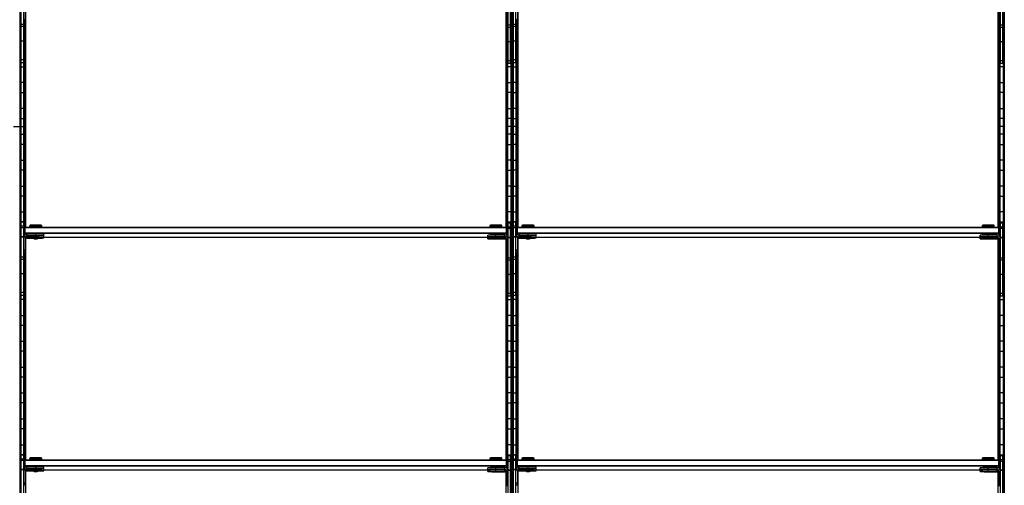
# Model space of a CAD drawing. Header units: millimetres. Extents: x -305 to 1524, y -1202 to 1202.
# Tile 5 of 8: x 305 to 1524, y -444 to 132. Entities that reach past the tile are written whole.
import ezdxf

# ---------------------------------------------------------------- set-up
doc = ezdxf.new("R2010")
doc.units = ezdxf.units.MM

msp = doc.modelspace()

# ---------------------------------------------------------------- linework, layer by layer
at = {"color": 7, "linetype": 'Continuous', "lineweight": 25}
for p, q in [((305.2, 1199.7), (305.2, -1199.7)), ((306, 1198.8), (306, -1198.8)), ((306.4, 1198.5), (306.4, -1198.5)), ((913.1, 1198.5), (913.1, -1198.5)), ((913.5, -1198.8), (913.5, 1198.8)), ((914.3, 1199.7), (914.3, -1199.7)), ((914.6, -1200), (914.6, 1200)), ((915, 1199.7), (915, -1199.7)), ((915.8, 1198.8), (915.8, -1198.8)), ((916.1, 1198.5), (916.1, -1198.5)), ((1522.9, 1198.5), (1522.9, -1198.5)), ((1523.2, -1198.8), (1523.2, 1198.8)), ((1524, 1199.7), (1524, -1199.7)), ((1524.4, -1200), (1524.4, 1200)), ((306.8, 78.8), (306.8, 169.8)), ((309.8, 78.8), (309.8, 169.8)), ((909.8, 77.8), (909.8, 168.8)), ((912.8, 77.8), (912.8, 168.8)), ((916.5, 78.8), (916.5, 169.8)), ((919.5, 78.8), (919.5, 169.8)), ((1519.5, 77.8), (1519.5, 168.8)), ((1522.5, 77.8), (1522.5, 168.8)), ((311.8, 150.8), (311.8, 131.8)), ((312.3, -124.5), (312.3, 149.2)), ((907.2, -124.5), (907.2, 148.2)), ((907.8, 149.8), (907.8, 130.8)), ((921.5, 150.8), (921.5, 131.8)), ((922.1, -124.5), (922.1, 149.2)), ((1516.9, -124.5), (1516.9, 148.2)), ((1517.5, 149.8), (1517.5, 130.8)), ((309.8, 126.1), (306.8, 126.1)), ((309.8, 123.4), (306.8, 123.4)), ((311.8, 131.8), (309.8, 131.8)), ((310.1, -135.5), (310.1, 131.8)), ((310.5, 131.8), (310.5, -134.9)), ((311.3, 131.8), (311.3, -125)), ((311.6, -124.7), (311.6, 131.8)), ((907.8, 131.2), (909.8, 131.2)), ((907.8, 130.8), (909.8, 130.8)), ((907.9, -124.7), (907.9, 130.8)), ((908.2, 130.8), (908.2, -125)), ((909, 130.8), (909, -135.9)), ((909.4, -136.5), (909.4, 130.8)), ((912.8, 125.1), (909.8, 125.1)), ((912.8, 122.4), (909.8, 122.4)), ((919.5, 126.1), (916.5, 126.1)), ((919.5, 123.4), (916.5, 123.4)), ((921.5, 131.8), (919.5, 131.8)), ((919.9, -135.5), (919.9, 131.8)), ((920.2, 131.8), (920.2, -134.9)), ((921, 131.8), (921, -125)), ((921.4, -124.7), (921.4, 131.8)), ((1517.5, 131.2), (1519.5, 131.2)), ((1517.5, 130.8), (1519.5, 130.8)), ((1517.6, -124.7), (1517.6, 130.8)), ((1518, 130.8), (1518, -125)), ((1518.8, 130.8), (1518.8, -135.9)), ((1519.1, -136.5), (1519.1, 130.8)), ((1522.5, 125.1), (1519.5, 125.1)), ((1522.5, 122.4), (1519.5, 122.4)), ((306.8, 118.2), (306.4, 118.2)), ((310.1, 118.2), (309.8, 118.2)), ((909.4, 118.2), (909.8, 118.2)), ((912.8, 118.2), (913.1, 118.2)), ((916.5, 118.2), (916.1, 118.2)), ((919.9, 118.2), (919.5, 118.2)), ((1519.1, 118.2), (1519.5, 118.2)), ((1522.5, 118.2), (1522.9, 118.2)), ((306.4, 105.8), (306.8, 105.8)), ((309.8, 105.6), (306.8, 105.6)), ((309.8, 105.8), (310.1, 105.8)), ((909.8, 105.8), (909.4, 105.8)), ((912.8, 104.6), (909.8, 104.6)), ((913.1, 105.8), (912.8, 105.8)), ((916.1, 105.8), (916.5, 105.8)), ((919.5, 105.6), (916.5, 105.6)), ((919.5, 105.8), (919.9, 105.8)), ((1519.5, 105.8), (1519.1, 105.8)), ((1522.5, 104.6), (1519.5, 104.6)), ((1522.9, 105.8), (1522.5, 105.8)), ((306.8, 86.2), (306.4, 86.2)), ((310.1, 86.2), (309.8, 86.2)), ((909.4, 86.2), (909.8, 86.2)), ((912.8, 86.2), (913.1, 86.2)), ((916.5, 86.2), (916.1, 86.2)), ((919.9, 86.2), (919.5, 86.2)), ((1519.1, 86.2), (1519.5, 86.2)), ((1522.5, 86.2), (1522.9, 86.2)), ((306.4, 73.8), (310.1, 73.8)), ((309.8, 82.3), (306.8, 82.3)), ((309.8, 78.8), (306.8, 78.8)), ((913.1, 73.8), (909.4, 73.8)), ((912.8, 81.3), (909.8, 81.3)), ((912.8, 77.8), (909.8, 77.8)), ((916.1, 73.8), (919.9, 73.8)), ((919.5, 82.3), (916.5, 82.3)), ((919.5, 78.8), (916.5, 78.8)), ((1522.9, 73.8), (1519.1, 73.8)), ((1522.5, 81.3), (1519.5, 81.3)), ((1522.5, 77.8), (1519.5, 77.8)), ((310.1, 54.2), (306.4, 54.2)), ((909.4, 54.2), (913.1, 54.2)), ((919.9, 54.2), (916.1, 54.2)), ((1519.1, 54.2), (1522.9, 54.2)), ((306.4, 41.8), (310.1, 41.8)), ((913.1, 41.8), (909.4, 41.8)), ((916.1, 41.8), (919.9, 41.8)), ((1522.9, 41.8), (1519.1, 41.8)), ((310.1, 22.2), (306.4, 22.2)), ((909.4, 22.2), (913.1, 22.2)), ((919.9, 22.2), (916.1, 22.2)), ((1519.1, 22.2), (1522.9, 22.2)), ((297.4, 0), (312.3, 0)), ((306.4, 9.8), (310.1, 9.8)), ((922.1, 0), (907.2, 0)), ((913.1, 9.8), (909.4, 9.8)), ((916.1, 9.8), (919.9, 9.8)), ((1524.4, 0), (1516.9, 0)), ((1522.9, 9.8), (1519.1, 9.8)), ((306.4, -9.8), (310.1, -9.8)), ((913.1, -9.8), (909.4, -9.8)), ((916.1, -9.8), (919.9, -9.8)), ((1522.9, -9.8), (1519.1, -9.8)), ((310.1, -22.2), (306.4, -22.2)), ((909.4, -22.2), (913.1, -22.2)), ((919.9, -22.2), (916.1, -22.2)), ((1519.1, -22.2), (1522.9, -22.2)), ((306.4, -41.8), (310.1, -41.8)), ((913.1, -41.8), (909.4, -41.8)), ((916.1, -41.8), (919.9, -41.8)), ((1522.9, -41.8), (1519.1, -41.8)), ((310.1, -54.2), (306.4, -54.2)), ((909.4, -54.2), (913.1, -54.2)), ((919.9, -54.2), (916.1, -54.2)), ((1519.1, -54.2), (1522.9, -54.2)), ((306.4, -73.8), (310.1, -73.8)), ((913.1, -73.8), (909.4, -73.8)), ((916.1, -73.8), (919.9, -73.8)), ((1522.9, -73.8), (1519.1, -73.8)), ((310.1, -86.2), (306.4, -86.2)), ((909.4, -86.2), (913.1, -86.2)), ((919.9, -86.2), (916.1, -86.2)), ((1519.1, -86.2), (1522.9, -86.2)), ((306.4, -105.8), (310.1, -105.8)), ((913.1, -105.8), (909.4, -105.8)), ((916.1, -105.8), (919.9, -105.8)), ((1522.9, -105.8), (1519.1, -105.8)), ((310.1, -118.2), (306.4, -118.2)), ((306.8, -209.2), (306.8, -118.2)), ((306.8, -118.2), (309.8, -118.2)), ((309.8, -209.2), (309.8, -118.2)), ((909.4, -118.2), (913.1, -118.2)), ((909.8, -210.2), (909.8, -119.2)), ((909.8, -119.2), (912.8, -119.2)), ((912.8, -210.2), (912.8, -119.2)), ((919.9, -118.2), (916.1, -118.2)), ((916.5, -209.2), (916.5, -118.2)), ((916.5, -118.2), (919.5, -118.2)), ((919.5, -209.2), (919.5, -118.2)), ((1519.1, -118.2), (1522.9, -118.2)), ((1519.5, -210.2), (1519.5, -119.2)), ((1519.5, -119.2), (1522.5, -119.2)), ((1522.5, -210.2), (1522.5, -119.2)), ((309.8, -123.5), (306.8, -123.5)), ((309.8, -125.5), (306.8, -125.5)), ((310.8, -125.5), (311.8, -124.5)), ((310.8, -125.5), (310.8, -134.6)), ((310.8, -125.5), (311.8, -125.5)), ((311.8, -132.5), (310.8, -131.5)), ((311.8, -131.5), (310.8, -131.5)), ((311.8, -133.8), (311.8, -124.5)), ((311.8, -124.5), (907.8, -124.5)), ((907.8, -125.5), (311.8, -125.5)), ((311.8, -131.5), (907.8, -131.5)), ((907.8, -132.5), (311.8, -132.5)), ((313.7, -135.6), (313.7, -133.2)), ((324.8, -133.2), (313.7, -133.2)), ((317.2, -122.9), (317.2, -124.4)), ((318, -122.2), (317.3, -122.9)), ((318, -124.4), (318, -124.5)), ((324.8, -124.3), (324.8, -122.1)), ((324.8, -124.3), (324.8, -124.5)), ((324.8, -135.2), (324.8, -133.2)), ((332.2, -122.9), (331.5, -122.2)), ((331.5, -124.5), (331.5, -124.4)), ((332.2, -124.4), (332.2, -122.9)), ((334.8, -135.4), (334.8, -133.4)), ((887.2, -122.9), (887.2, -124.4)), ((888, -122.2), (887.3, -122.9)), ((888, -124.4), (888, -124.5)), ((888, -133.4), (888, -134.3)), ((894.8, -124.3), (894.8, -122.1)), ((894.8, -124.3), (894.8, -124.5)), ((894.8, -136.2), (894.8, -133.3)), ((902.2, -122.9), (901.5, -122.2)), ((901.5, -124.5), (901.5, -124.4)), ((901.5, -134.2), (901.5, -133.4)), ((902.2, -124.4), (902.2, -122.9)), ((907.8, -134.8), (907.8, -124.5)), ((908.8, -125.5), (907.8, -124.5)), ((908.8, -125.5), (907.8, -125.5)), ((907.8, -131.5), (908.8, -131.5)), ((907.8, -132.5), (908.8, -131.5)), ((908.8, -125.5), (908.8, -135.6)), ((912.8, -124.5), (909.8, -124.5)), ((912.8, -126.5), (909.8, -126.5)), ((919.5, -123.5), (916.5, -123.5)), ((919.5, -125.5), (916.5, -125.5)), ((920.5, -125.5), (921.5, -124.5)), ((920.5, -125.5), (920.5, -134.6)), ((920.5, -125.5), (921.5, -125.5)), ((921.5, -131.5), (920.5, -131.5)), ((921.5, -132.5), (920.5, -131.5)), ((921.5, -133.8), (921.5, -124.5)), ((921.5, -124.5), (1517.5, -124.5)), ((1517.5, -125.5), (921.5, -125.5)), ((921.5, -131.5), (1517.5, -131.5)), ((1517.5, -132.5), (921.5, -132.5)), ((923.5, -135.6), (923.5, -133.2)), ((934.5, -133.2), (923.5, -133.2)), ((927.8, -122.2), (927, -122.9)), ((927, -122.9), (927, -124.4)), ((927.8, -124.4), (927.8, -124.5)), ((934.5, -124.3), (934.5, -122.1)), ((934.5, -124.3), (934.5, -124.5)), ((934.5, -135.2), (934.5, -133.2)), ((942, -122.9), (941.2, -122.2)), ((941.2, -124.5), (941.2, -124.4)), ((942, -124.4), (942, -122.9)), ((944.5, -135.4), (944.5, -133.4)), ((1497.8, -122.2), (1497, -122.9)), ((1497, -122.9), (1497, -124.4)), ((1497.8, -124.4), (1497.8, -124.5)), ((1497.8, -133.4), (1497.8, -134.3)), ((1504.5, -124.3), (1504.5, -122.1)), ((1504.5, -124.3), (1504.5, -124.5)), ((1504.5, -136.2), (1504.5, -133.3)), ((1512, -122.9), (1511.2, -122.2)), ((1511.2, -124.5), (1511.2, -124.4)), ((1511.2, -134.2), (1511.2, -133.4)), ((1512, -124.4), (1512, -122.9)), ((1517.5, -134.8), (1517.5, -124.5)), ((1518.5, -125.5), (1517.5, -124.5)), ((1518.5, -125.5), (1517.5, -125.5)), ((1517.5, -131.5), (1518.5, -131.5)), ((1517.5, -132.5), (1518.5, -131.5)), ((1518.5, -125.5), (1518.5, -135.6)), ((1522.5, -124.5), (1519.5, -124.5)), ((1522.5, -126.5), (1519.5, -126.5)), ((306.4, -137.8), (306.8, -137.8)), ((309.8, -136.5), (306.8, -136.5)), ((309.8, -136.9), (306.8, -136.9)), ((311.8, -137.2), (309.8, -137.2)), ((311.8, -137.2), (311.8, -156.2)), ((312.3, -412.5), (312.3, -138.8)), ((324.8, -135.2), (313.7, -135.2)), ((313.7, -135.6), (322.2, -135.6)), ((313.7, -138.2), (313.7, -135.8)), ((322.2, -135.8), (313.7, -135.8)), ((324.8, -137.8), (313.7, -137.8)), ((313.7, -138.2), (322.2, -138.2)), ((322.2, -135.4), (322.2, -135.9)), ((322.2, -138), (322.2, -138.5)), ((322.2, -135.9), (322.8, -136.4)), ((322.2, -138.5), (322.8, -139)), ((324.8, -136.4), (324.8, -135.3)), ((324.8, -137.8), (324.8, -136.4)), ((324.8, -139), (324.8, -138)), ((326.7, -136.4), (327.2, -135.9)), ((326.7, -139), (327.2, -138.5)), ((327.2, -135.9), (327.2, -135.4)), ((327.2, -138.5), (327.2, -138)), ((334.8, -138), (334.8, -136)), ((334.8, -136.9), (888, -136.9)), ((884.8, -136.4), (884.8, -134.4)), ((884.8, -139), (884.8, -137)), ((888, -136.5), (888, -136.9)), ((892.7, -136.4), (892.8, -136.4)), ((892.7, -139), (892.8, -139)), ((905.8, -134.2), (894.8, -134.2)), ((905.8, -136.2), (894.8, -136.2)), ((894.8, -136.4), (894.8, -136.4)), ((894.8, -136.4), (894.8, -136.4)), ((894.8, -136.6), (905.8, -136.6)), ((894.8, -138.8), (894.8, -136.6)), ((905.8, -136.8), (894.8, -136.8)), ((905.8, -138.8), (894.8, -138.8)), ((894.8, -139), (894.8, -139)), ((894.8, -139), (894.8, -139)), ((894.8, -139.2), (905.8, -139.2)), ((896.7, -136.4), (896.8, -136.4)), ((896.7, -139), (896.8, -139)), ((901.5, -136.8), (901.5, -136.6)), ((905.8, -136.6), (905.8, -134.2)), ((905.8, -139.2), (905.8, -136.8)), ((906.2, -136.9), (906.8, -136.9)), ((907.2, -412.5), (907.2, -139.8)), ((907.8, -138.2), (907.8, -157.2)), ((907.8, -138.2), (909.8, -138.2)), ((909.8, -137.8), (909.7, -137.8)), ((912.8, -137.5), (909.8, -137.5)), ((912.8, -137.9), (909.8, -137.9)), ((913.1, -137.8), (912.8, -137.8)), ((916.1, -137.8), (916.5, -137.8)), ((919.5, -136.5), (916.5, -136.5)), ((919.5, -136.9), (916.5, -136.9)), ((921.5, -137.2), (919.5, -137.2)), ((921.5, -137.2), (921.5, -156.2)), ((922.1, -412.5), (922.1, -138.8)), ((934.5, -135.2), (923.5, -135.2)), ((923.5, -135.6), (932, -135.6)), ((923.5, -138.2), (923.5, -135.8)), ((932, -135.8), (923.5, -135.8)), ((934.5, -137.8), (923.5, -137.8)), ((923.5, -138.2), (932, -138.2)), ((932, -135.4), (932, -135.9)), ((932, -135.9), (932.5, -136.4)), ((932, -138), (932, -138.5)), ((932, -138.5), (932.5, -139)), ((934.5, -136.4), (934.5, -135.3)), ((934.5, -137.8), (934.5, -136.4)), ((934.5, -139), (934.5, -138)), ((936.5, -136.4), (937, -135.9)), ((936.5, -139), (937, -138.5)), ((937, -135.9), (937, -135.4)), ((937, -138.5), (937, -138)), ((944.5, -138), (944.5, -136)), ((944.5, -136.9), (1497.8, -136.9)), ((1494.5, -136.4), (1494.5, -134.4)), ((1494.5, -139), (1494.5, -137)), ((1497.8, -136.5), (1497.8, -136.9)), ((1502.5, -136.4), (1502.5, -136.4)), ((1502.5, -139), (1502.5, -139)), ((1515.5, -134.2), (1504.5, -134.2)), ((1515.5, -136.2), (1504.5, -136.2)), ((1504.5, -136.4), (1504.5, -136.4)), ((1504.5, -136.4), (1504.5, -136.4)), ((1504.5, -136.6), (1515.5, -136.6)), ((1504.5, -138.8), (1504.5, -136.6)), ((1515.5, -136.8), (1504.5, -136.8)), ((1515.5, -138.8), (1504.5, -138.8)), ((1504.5, -139), (1504.5, -139)), ((1504.5, -139), (1504.5, -139)), ((1504.5, -139.2), (1515.5, -139.2)), ((1506.5, -136.4), (1506.5, -136.4)), ((1506.5, -139), (1506.5, -139)), ((1511.2, -136.8), (1511.2, -136.6)), ((1515.5, -136.6), (1515.5, -134.2)), ((1515.5, -139.2), (1515.5, -136.8)), ((1516, -136.9), (1516.6, -136.9)), ((1516.9, -412.5), (1516.9, -139.8)), ((1517.5, -138.2), (1519.5, -138.2)), ((1517.5, -138.2), (1517.5, -157.2)), ((1522.5, -137.5), (1519.5, -137.5)), ((1519.5, -137.8), (1519.5, -137.8)), ((1522.5, -137.9), (1519.5, -137.9)), ((1522.9, -137.8), (1522.5, -137.8)), ((306.8, -150.2), (306.4, -150.2)), ((311.8, -153.2), (309.8, -153.2)), ((311.8, -153.6), (309.8, -153.6)), ((311.8, -155.8), (309.8, -155.8)), ((311.8, -156.2), (309.8, -156.2)), ((310.1, -423.5), (310.1, -156.2)), ((310.5, -156.2), (310.5, -422.9)), ((311.3, -413), (311.3, -156.2)), ((311.6, -156.2), (311.6, -412.7)), ((907.8, -154.2), (909.8, -154.2)), ((907.8, -154.6), (909.8, -154.6)), ((907.8, -156.8), (909.8, -156.8)), ((907.8, -157.2), (909.8, -157.2)), ((907.9, -157.2), (907.9, -412.7)), ((908.2, -413), (908.2, -157.2)), ((909, -157.2), (909, -423.9)), ((909.4, -424.5), (909.4, -157.2)), ((912.8, -150.2), (913.1, -150.2)), ((916.5, -150.2), (916.1, -150.2)), ((921.5, -153.2), (919.5, -153.2)), ((921.5, -153.6), (919.5, -153.6)), ((921.5, -155.8), (919.5, -155.8)), ((921.5, -156.2), (919.5, -156.2)), ((919.9, -423.5), (919.9, -156.2)), ((920.2, -156.2), (920.2, -422.9)), ((921, -413), (921, -156.2)), ((921.4, -156.2), (921.4, -412.7)), ((1517.5, -154.2), (1519.5, -154.2)), ((1517.5, -154.6), (1519.5, -154.6)), ((1517.5, -156.8), (1519.5, -156.8)), ((1517.5, -157.2), (1519.5, -157.2)), ((1517.6, -157.2), (1517.6, -412.7)), ((1518, -413), (1518, -157.2)), ((1518.8, -157.2), (1518.8, -423.9)), ((1519.1, -424.5), (1519.1, -157.2)), ((1522.5, -150.2), (1522.9, -150.2)), ((306.4, -169.8), (306.8, -169.8)), ((309.8, -161.9), (306.8, -161.9)), ((309.8, -164.6), (306.8, -164.6)), ((309.8, -169.8), (310.1, -169.8)), ((909.8, -169.8), (909.4, -169.8)), ((912.8, -162.9), (909.8, -162.9)), ((912.8, -165.6), (909.8, -165.6)), ((913.1, -169.8), (912.8, -169.8)), ((916.1, -169.8), (916.5, -169.8)), ((919.5, -161.9), (916.5, -161.9)), ((919.5, -164.6), (916.5, -164.6)), ((919.5, -169.8), (919.9, -169.8)), ((1519.5, -169.8), (1519.1, -169.8)), ((1522.5, -162.9), (1519.5, -162.9)), ((1522.5, -165.6), (1519.5, -165.6)), ((1522.9, -169.8), (1522.5, -169.8)), ((306.8, -182.2), (306.4, -182.2)), ((309.8, -182.4), (306.8, -182.4)), ((310.1, -182.2), (309.8, -182.2)), ((909.4, -182.2), (909.8, -182.2)), ((912.8, -182.2), (913.1, -182.2)), ((916.5, -182.2), (916.1, -182.2)), ((919.5, -182.4), (916.5, -182.4)), ((919.9, -182.2), (919.5, -182.2)), ((1519.1, -182.2), (1519.5, -182.2)), ((1522.5, -182.2), (1522.9, -182.2)), ((912.8, -183.4), (909.8, -183.4)), ((1522.5, -183.4), (1519.5, -183.4)), ((306.4, -201.8), (306.8, -201.8)), ((309.8, -205.7), (306.8, -205.7)), ((309.8, -201.8), (310.1, -201.8)), ((909.8, -201.8), (909.4, -201.8)), ((912.8, -206.7), (909.8, -206.7)), ((913.1, -201.8), (912.8, -201.8)), ((916.1, -201.8), (916.5, -201.8)), ((919.5, -205.7), (916.5, -205.7)), ((919.5, -201.8), (919.9, -201.8)), ((1519.5, -201.8), (1519.1, -201.8)), ((1522.5, -206.7), (1519.5, -206.7)), ((1522.9, -201.8), (1522.5, -201.8)), ((310.1, -214.2), (306.4, -214.2)), ((309.8, -209.2), (306.8, -209.2)), ((909.4, -214.2), (913.1, -214.2)), ((912.8, -210.2), (909.8, -210.2)), ((919.9, -214.2), (916.1, -214.2)), ((919.5, -209.2), (916.5, -209.2)), ((1519.1, -214.2), (1522.9, -214.2)), ((1522.5, -210.2), (1519.5, -210.2)), ((306.4, -233.8), (310.1, -233.8)), ((913.1, -233.8), (909.4, -233.8)), ((916.1, -233.8), (919.9, -233.8)), ((1522.9, -233.8), (1519.1, -233.8)), ((310.1, -246.2), (306.4, -246.2)), ((909.4, -246.2), (913.1, -246.2)), ((919.9, -246.2), (916.1, -246.2)), ((1519.1, -246.2), (1522.9, -246.2)), ((306.4, -265.8), (310.1, -265.8)), ((913.1, -265.8), (909.4, -265.8)), ((916.1, -265.8), (919.9, -265.8)), ((1522.9, -265.8), (1519.1, -265.8)), ((310.1, -278.2), (306.4, -278.2)), ((909.4, -278.2), (913.1, -278.2)), ((919.9, -278.2), (916.1, -278.2)), ((1519.1, -278.2), (1522.9, -278.2)), ((306.4, -297.8), (310.1, -297.8)), ((913.1, -297.8), (909.4, -297.8)), ((916.1, -297.8), (919.9, -297.8)), ((1522.9, -297.8), (1519.1, -297.8)), ((310.1, -310.2), (306.4, -310.2)), ((909.4, -310.2), (913.1, -310.2)), ((919.9, -310.2), (916.1, -310.2)), ((1519.1, -310.2), (1522.9, -310.2)), ((306.4, -329.8), (310.1, -329.8)), ((913.1, -329.8), (909.4, -329.8)), ((916.1, -329.8), (919.9, -329.8)), ((1522.9, -329.8), (1519.1, -329.8)), ((310.1, -342.2), (306.4, -342.2)), ((909.4, -342.2), (913.1, -342.2)), ((919.9, -342.2), (916.1, -342.2)), ((1519.1, -342.2), (1522.9, -342.2)), ((306.4, -361.8), (310.1, -361.8)), ((913.1, -361.8), (909.4, -361.8)), ((916.1, -361.8), (919.9, -361.8)), ((1522.9, -361.8), (1519.1, -361.8)), ((310.1, -374.2), (306.4, -374.2)), ((909.4, -374.2), (913.1, -374.2)), ((919.9, -374.2), (916.1, -374.2)), ((1519.1, -374.2), (1522.9, -374.2)), ((306.4, -393.8), (310.1, -393.8)), ((913.1, -393.8), (909.4, -393.8)), ((916.1, -393.8), (919.9, -393.8)), ((1522.9, -393.8), (1519.1, -393.8)), ((310.1, -406.2), (306.4, -406.2)), ((306.8, -497.2), (306.8, -406.2)), ((306.8, -406.2), (309.8, -406.2)), ((309.8, -411.5), (306.8, -411.5)), ((309.8, -413.5), (306.8, -413.5)), ((309.8, -497.2), (309.8, -406.2)), ((310.8, -413.5), (311.8, -412.5)), ((310.8, -413.5), (310.8, -422.6)), ((310.8, -413.5), (311.8, -413.5)), ((311.8, -421.8), (311.8, -412.5)), ((311.8, -412.5), (907.8, -412.5)), ((907.8, -413.5), (311.8, -413.5)), ((317.2, -410.9), (317.2, -412.4)), ((318, -410.2), (317.3, -410.9)), ((318, -412.4), (318, -412.5)), ((324.8, -412.3), (324.8, -410.1)), ((324.8, -412.3), (324.8, -412.5)), ((332.2, -410.9), (331.5, -410.2)), ((331.5, -412.5), (331.5, -412.4)), ((332.2, -412.4), (332.2, -410.9)), ((887.2, -410.9), (887.2, -412.4)), ((888, -410.2), (887.3, -410.9)), ((888, -412.4), (888, -412.5)), ((894.8, -412.3), (894.8, -410.1)), ((894.8, -412.3), (894.8, -412.5)), ((902.2, -410.9), (901.5, -410.2)), ((901.5, -412.5), (901.5, -412.4)), ((902.2, -412.4), (902.2, -410.9)), ((907.8, -422.8), (907.8, -412.5)), ((908.8, -413.5), (907.8, -412.5)), ((908.8, -413.5), (907.8, -413.5)), ((908.8, -413.5), (908.8, -423.6)), ((909.4, -406.2), (913.1, -406.2)), ((909.8, -498.2), (909.8, -407.2)), ((909.8, -407.2), (912.8, -407.2)), ((912.8, -412.5), (909.8, -412.5)), ((912.8, -414.5), (909.8, -414.5)), ((912.8, -498.2), (912.8, -407.2)), ((919.9, -406.2), (916.1, -406.2)), ((916.5, -497.2), (916.5, -406.2)), ((916.5, -406.2), (919.5, -406.2)), ((919.5, -411.5), (916.5, -411.5)), ((919.5, -413.5), (916.5, -413.5)), ((919.5, -497.2), (919.5, -406.2)), ((920.5, -413.5), (921.5, -412.5)), ((920.5, -413.5), (920.5, -422.6)), ((920.5, -413.5), (921.5, -413.5)), ((921.5, -421.8), (921.5, -412.5)), ((921.5, -412.5), (1517.5, -412.5)), ((1517.5, -413.5), (921.5, -413.5)), ((927.8, -410.2), (927, -410.9)), ((927, -410.9), (927, -412.4)), ((927.8, -412.4), (927.8, -412.5)), ((934.5, -412.3), (934.5, -410.1)), ((934.5, -412.3), (934.5, -412.5)), ((942, -410.9), (941.2, -410.2)), ((941.2, -412.5), (941.2, -412.4)), ((942, -412.4), (942, -410.9)), ((1497.8, -410.2), (1497, -410.9)), ((1497, -410.9), (1497, -412.4)), ((1497.8, -412.4), (1497.8, -412.5)), ((1504.5, -412.3), (1504.5, -410.1)), ((1504.5, -412.3), (1504.5, -412.5)), ((1512, -410.9), (1511.2, -410.2)), ((1511.2, -412.5), (1511.2, -412.4)), ((1512, -412.4), (1512, -410.9)), ((1517.5, -422.8), (1517.5, -412.5)), ((1518.5, -413.5), (1517.5, -412.5)), ((1518.5, -413.5), (1517.5, -413.5)), ((1518.5, -413.5), (1518.5, -423.6)), ((1519.1, -406.2), (1522.9, -406.2)), ((1519.5, -498.2), (1519.5, -407.2)), ((1519.5, -407.2), (1522.5, -407.2)), ((1522.5, -412.5), (1519.5, -412.5)), ((1522.5, -414.5), (1519.5, -414.5)), ((1522.5, -498.2), (1522.5, -407.2)), ((306.4, -425.8), (306.8, -425.8)), ((309.8, -424.5), (306.8, -424.5)), ((309.8, -424.9), (306.8, -424.9)), ((311.8, -425.2), (309.8, -425.2)), ((311.8, -420.5), (310.8, -419.5)), ((311.8, -419.5), (310.8, -419.5)), ((311.8, -419.5), (907.8, -419.5)), ((907.8, -420.5), (311.8, -420.5)), ((311.8, -425.2), (311.8, -444.2)), ((312.3, -700.5), (312.3, -426.8)), ((313.7, -423.6), (313.7, -421.2)), ((324.8, -421.2), (313.7, -421.2)), ((324.8, -423.2), (313.7, -423.2)), ((313.7, -423.6), (322.2, -423.6)), ((313.7, -426.2), (313.7, -423.8)), ((322.2, -423.8), (313.7, -423.8)), ((324.8, -425.8), (313.7, -425.8)), ((313.7, -426.2), (322.2, -426.2)), ((322.2, -423.4), (322.2, -423.9)), ((322.2, -426), (322.2, -426.5)), ((322.2, -423.9), (322.8, -424.4)), ((322.2, -426.5), (322.8, -427)), ((324.8, -423.2), (324.8, -421.2)), ((324.8, -424.4), (324.8, -423.3)), ((324.8, -425.8), (324.8, -424.4)), ((324.8, -427), (324.8, -426)), ((326.7, -424.4), (327.2, -423.9)), ((326.7, -427), (327.2, -426.5)), ((327.2, -423.9), (327.2, -423.4)), ((327.2, -426.5), (327.2, -426)), ((334.8, -423.4), (334.8, -421.4)), ((334.8, -426), (334.8, -424)), ((334.8, -424.9), (888, -424.9)), ((884.8, -424.4), (884.8, -422.4)), ((884.8, -427), (884.8, -425)), ((888, -421.4), (888, -422.3)), ((888, -424.5), (888, -424.9)), ((892.7, -424.4), (892.8, -424.4)), ((894.8, -424.2), (894.8, -421.3)), ((905.8, -422.2), (894.8, -422.2)), ((905.8, -424.2), (894.8, -424.2)), ((894.8, -424.4), (894.8, -424.4)), ((894.8, -424.4), (894.8, -424.4)), ((894.8, -426.8), (894.8, -424.6)), ((894.8, -424.6), (905.8, -424.6)), ((905.8, -424.8), (894.8, -424.8)), ((896.7, -424.4), (896.8, -424.4)), ((901.5, -422.2), (901.5, -421.4)), ((901.5, -424.8), (901.5, -424.6)), ((905.8, -424.6), (905.8, -422.2)), ((905.8, -427.2), (905.8, -424.8)), ((906.2, -424.9), (906.8, -424.9)), ((907.8, -419.5), (908.8, -419.5)), ((907.8, -420.5), (908.8, -419.5)), ((907.8, -426.2), (907.8, -445.2)), ((907.8, -426.2), (909.8, -426.2)), ((909.8, -425.8), (909.7, -425.8)), ((912.8, -425.5), (909.8, -425.5)), ((912.8, -425.9), (909.8, -425.9)), ((913.1, -425.8), (912.8, -425.8)), ((916.1, -425.8), (916.5, -425.8)), ((919.5, -424.5), (916.5, -424.5)), ((919.5, -424.9), (916.5, -424.9)), ((921.5, -425.2), (919.5, -425.2)), ((921.5, -419.5), (920.5, -419.5)), ((921.5, -420.5), (920.5, -419.5)), ((921.5, -419.5), (1517.5, -419.5)), ((1517.5, -420.5), (921.5, -420.5)), ((921.5, -425.2), (921.5, -444.2)), ((922.1, -700.5), (922.1, -426.8)), ((923.5, -423.6), (923.5, -421.2)), ((934.5, -421.2), (923.5, -421.2)), ((934.5, -423.2), (923.5, -423.2)), ((923.5, -423.6), (932, -423.6)), ((923.5, -426.2), (923.5, -423.8)), ((932, -423.8), (923.5, -423.8)), ((934.5, -425.8), (923.5, -425.8)), ((923.5, -426.2), (932, -426.2)), ((932, -423.4), (932, -423.9)), ((932, -423.9), (932.5, -424.4)), ((932, -426), (932, -426.5)), ((932, -426.5), (932.5, -427)), ((934.5, -423.2), (934.5, -421.2)), ((934.5, -424.4), (934.5, -423.3)), ((934.5, -425.8), (934.5, -424.4)), ((934.5, -427), (934.5, -426)), ((936.5, -424.4), (937, -423.9)), ((936.5, -427), (937, -426.5)), ((937, -423.9), (937, -423.4)), ((937, -426.5), (937, -426)), ((944.5, -423.4), (944.5, -421.4)), ((944.5, -426), (944.5, -424)), ((944.5, -424.9), (1497.8, -424.9)), ((1494.5, -424.4), (1494.5, -422.4)), ((1494.5, -427), (1494.5, -425)), ((1497.8, -421.4), (1497.8, -422.3)), ((1497.8, -424.5), (1497.8, -424.9)), ((1502.5, -424.4), (1502.5, -424.4)), ((1504.5, -424.2), (1504.5, -421.3)), ((1515.5, -422.2), (1504.5, -422.2)), ((1515.5, -424.2), (1504.5, -424.2)), ((1504.5, -424.4), (1504.5, -424.4)), ((1504.5, -424.4), (1504.5, -424.4)), ((1504.5, -426.8), (1504.5, -424.6)), ((1504.5, -424.6), (1515.5, -424.6)), ((1515.5, -424.8), (1504.5, -424.8)), ((1506.5, -424.4), (1506.5, -424.4)), ((1511.2, -422.2), (1511.2, -421.4)), ((1511.2, -424.8), (1511.2, -424.6)), ((1515.5, -424.6), (1515.5, -422.2)), ((1515.5, -427.2), (1515.5, -424.8)), ((1516, -424.9), (1516.6, -424.9)), ((1517.5, -419.5), (1518.5, -419.5)), ((1517.5, -420.5), (1518.5, -419.5)), ((1517.5, -426.2), (1519.5, -426.2)), ((1517.5, -426.2), (1517.5, -445.2)), ((1522.5, -425.5), (1519.5, -425.5)), ((1519.5, -425.8), (1519.5, -425.8)), ((1522.5, -425.9), (1519.5, -425.9)), ((1522.9, -425.8), (1522.5, -425.8)), ((306.8, -438.2), (306.4, -438.2)), ((892.7, -427), (892.8, -427)), ((905.8, -426.8), (894.8, -426.8)), ((894.8, -427), (894.8, -427)), ((894.8, -427), (894.8, -427)), ((894.8, -427.2), (905.8, -427.2)), ((896.7, -427), (896.8, -427)), ((907.2, -700.5), (907.2, -427.8)), ((912.8, -438.2), (913.1, -438.2)), ((916.5, -438.2), (916.1, -438.2)), ((1502.5, -427), (1502.5, -427)), ((1515.5, -426.8), (1504.5, -426.8)), ((1504.5, -427), (1504.5, -427)), ((1504.5, -427), (1504.5, -427)), ((1504.5, -427.2), (1515.5, -427.2)), ((1506.5, -427), (1506.5, -427)), ((1516.9, -700.5), (1516.9, -427.8)), ((1522.5, -438.2), (1522.9, -438.2)), ((311.8, -441.2), (309.8, -441.2)), ((311.8, -441.6), (309.8, -441.6)), ((311.8, -443.8), (309.8, -443.8)), ((907.8, -442.2), (909.8, -442.2)), ((907.8, -442.6), (909.8, -442.6)), ((921.5, -441.2), (919.5, -441.2)), ((921.5, -441.6), (919.5, -441.6)), ((921.5, -443.8), (919.5, -443.8)), ((1517.5, -442.2), (1519.5, -442.2)), ((1517.5, -442.6), (1519.5, -442.6))]:
    msp.add_line(p, q, dxfattribs=at)
at = {"color": 7, "linetype": 'Continuous', "lineweight": 25, "flags": 128}
for points in [[(318, -124.5), (318, -124.5), (317.4, -124.4), (317.2, -124.4), (317.4, -124.4), (318, -124.3), (318.9, -124.3), (320.1, -124.3), (321.5, -124.3), (323.1, -124.3), (324.8, -124.3)], [(324.8, -124.3), (326.4, -124.3), (328, -124.3), (329.4, -124.3), (330.6, -124.3), (331.5, -124.3), (332.1, -124.4), (332.2, -124.4), (332.1, -124.4), (331.5, -124.5), (331.5, -124.5)], [(888, -124.5), (888, -124.5), (887.4, -124.4), (887.2, -124.4), (887.4, -124.4), (888, -124.3), (888.9, -124.3), (890.1, -124.3), (891.5, -124.3), (893.1, -124.3), (894.8, -124.3)], [(894.8, -124.3), (896.4, -124.3), (898, -124.3), (899.4, -124.3), (900.6, -124.3), (901.5, -124.3), (902.1, -124.4), (902.2, -124.4), (902.1, -124.4), (901.5, -124.5), (901.5, -124.5)], [(927.8, -124.5), (927.7, -124.5), (927.2, -124.4), (927, -124.4), (927.2, -124.4), (927.7, -124.3), (928.6, -124.3), (929.8, -124.3), (931.2, -124.3), (932.8, -124.3), (934.5, -124.3)], [(934.5, -124.3), (936.2, -124.3), (937.8, -124.3), (939.2, -124.3), (940.4, -124.3), (941.3, -124.3), (941.8, -124.4), (942, -124.4), (941.8, -124.4), (941.3, -124.5), (941.2, -124.5)], [(1497.4, -124.4), (1497.2, -124.4), (1497, -124.4), (1497.2, -124.4), (1497.7, -124.3), (1498.6, -124.3), (1499.8, -124.3), (1501.2, -124.3), (1502.8, -124.3), (1504.5, -124.3)], [(1497.8, -124.5), (1497.7, -124.5), (1497.5, -124.4)], [(1504.5, -124.3), (1506.2, -124.3), (1507.8, -124.3), (1509.2, -124.3), (1510.4, -124.3), (1511.3, -124.3), (1511.8, -124.4), (1512, -124.4), (1511.8, -124.4), (1511.3, -124.5), (1511.2, -124.5)], [(313.7, -135.8), (313, -135.9), (312.4, -136.1)], [(322.2, -135.9), (322.2, -135.9), (322.4, -135.9), (323, -135.9), (323.8, -135.9), (324.8, -135.8)], [(322.2, -138.5), (322.2, -138.5), (322.4, -138.5), (323, -138.5), (323.8, -138.5), (324.8, -138.5)], [(324.8, -136.4), (324, -136.4), (323.3, -136.4), (322.9, -136.4), (322.8, -136.4), (322.9, -136.4), (323.3, -136.4), (324, -136.4), (324.8, -136.4)], [(324.8, -139), (324, -139), (323.3, -139), (322.9, -139), (322.8, -139), (322.9, -139), (323.3, -139), (324, -139), (324.8, -139)], [(324.8, -135.8), (325.7, -135.9), (326.5, -135.9), (327.1, -135.9), (327.2, -135.9), (327.2, -135.9)], [(324.8, -136.4), (325.5, -136.4), (326.2, -136.4), (326.6, -136.4), (326.7, -136.4), (326.6, -136.4), (326.2, -136.4), (325.5, -136.4), (324.8, -136.4)], [(324.8, -138.5), (325.7, -138.5), (326.5, -138.5), (327.1, -138.5), (327.2, -138.5), (327.2, -138.5)], [(324.8, -139), (325.5, -139), (326.2, -139), (326.6, -139), (326.7, -139), (326.6, -139), (326.2, -139), (325.5, -139), (324.8, -139)], [(894.8, -136.4), (893.9, -136.4), (893.2, -136.4), (892.7, -136.4), (892.5, -136.4), (892.7, -136.4), (893.2, -136.4), (893.9, -136.4), (894.8, -136.4)], [(894.8, -139), (893.9, -139), (893.2, -139), (892.7, -139), (892.5, -139), (892.7, -139), (893.2, -139), (893.9, -139), (894.8, -139)], [(894.8, -136.4), (894, -136.4), (893.3, -136.4), (892.9, -136.4), (892.8, -136.4), (892.9, -136.4), (893.3, -136.4), (894, -136.4), (894.8, -136.4)], [(894.8, -139), (894, -139), (893.3, -139), (892.9, -139), (892.8, -139), (892.9, -139), (893.3, -139), (894, -139), (894.8, -139)], [(894.8, -136.4), (895.5, -136.4), (896.2, -136.4), (896.6, -136.4), (896.7, -136.4), (896.6, -136.4), (896.2, -136.4), (895.5, -136.4), (894.8, -136.4)], [(894.8, -136.4), (895.6, -136.4), (896.3, -136.4), (896.8, -136.4), (897, -136.4), (896.8, -136.4), (896.3, -136.4), (895.6, -136.4), (894.8, -136.4)], [(894.8, -139), (895.5, -139), (896.2, -139), (896.6, -139), (896.7, -139), (896.6, -139), (896.2, -139), (895.5, -139), (894.8, -139)], [(894.8, -139), (895.6, -139), (896.3, -139), (896.8, -139), (897, -139), (896.8, -139), (896.3, -139), (895.6, -139), (894.8, -139)], [(907.1, -137.1), (906.5, -136.9), (905.8, -136.8)], [(923.5, -135.8), (922.7, -135.9), (922.2, -136.1)], [(932, -138.5), (932, -138.5), (932.2, -138.5), (932.7, -138.5), (933.5, -138.5), (934.5, -138.5)], [(934.5, -136.4), (933.7, -136.4), (933.1, -136.4), (932.7, -136.4), (932.5, -136.4), (932.7, -136.4), (933.1, -136.4), (933.7, -136.4), (934.5, -136.4)], [(934.5, -139), (933.7, -139), (933.1, -139), (932.7, -139), (932.5, -139), (932.7, -139), (933.1, -139), (933.7, -139), (934.5, -139)], [(934.5, -136.4), (935.3, -136.4), (935.9, -136.4), (936.3, -136.4), (936.5, -136.4), (936.3, -136.4), (935.9, -136.4), (935.3, -136.4), (934.5, -136.4)], [(934.5, -138.5), (935.5, -138.5), (936.3, -138.5), (936.8, -138.5), (937, -138.5), (937, -138.5)], [(934.5, -139), (935.3, -139), (935.9, -139), (936.3, -139), (936.5, -139), (936.3, -139), (935.9, -139), (935.3, -139), (934.5, -139)], [(1504.5, -136.4), (1503.6, -136.4), (1502.9, -136.4), (1502.4, -136.4), (1502.2, -136.4), (1502.4, -136.4), (1502.9, -136.4), (1503.6, -136.4), (1504.5, -136.4)], [(1504.5, -139), (1503.6, -139), (1502.9, -139), (1502.4, -139), (1502.2, -139), (1502.4, -139), (1502.9, -139), (1503.6, -139), (1504.5, -139)], [(1504.5, -136.4), (1503.7, -136.4), (1503.1, -136.4), (1502.7, -136.4), (1502.5, -136.4), (1502.7, -136.4), (1503.1, -136.4), (1503.7, -136.4), (1504.5, -136.4)], [(1504.5, -139), (1503.7, -139), (1503.1, -139), (1502.7, -139), (1502.5, -139), (1502.7, -139), (1503.1, -139), (1503.7, -139), (1504.5, -139)], [(1504.5, -136.4), (1505.3, -136.4), (1505.9, -136.4), (1506.3, -136.4), (1506.5, -136.4), (1506.3, -136.4), (1505.9, -136.4), (1505.3, -136.4), (1504.5, -136.4)], [(1504.5, -136.4), (1505.4, -136.4), (1506.1, -136.4), (1506.6, -136.4), (1506.8, -136.4), (1506.6, -136.4), (1506.1, -136.4), (1505.4, -136.4), (1504.5, -136.4)], [(1504.5, -139), (1505.3, -139), (1505.9, -139), (1506.3, -139), (1506.5, -139), (1506.3, -139), (1505.9, -139), (1505.3, -139), (1504.5, -139)], [(1504.5, -139), (1505.4, -139), (1506.1, -139), (1506.6, -139), (1506.8, -139), (1506.6, -139), (1506.1, -139), (1505.4, -139), (1504.5, -139)], [(1516.8, -137.1), (1516.3, -136.9), (1515.5, -136.8)], [(317.7, -412.4), (317.4, -412.4), (317.2, -412.4), (317.4, -412.4), (318, -412.3), (318.9, -412.3), (320.1, -412.3), (321.5, -412.3), (323.1, -412.3), (324.8, -412.3)], [(318, -412.5), (318, -412.5), (317.8, -412.4)], [(324.8, -412.3), (326.4, -412.3), (328, -412.3), (329.4, -412.3), (330.6, -412.3), (331.5, -412.3), (332.1, -412.4), (332.2, -412.4), (332.1, -412.4), (331.5, -412.5), (331.5, -412.5)], [(887.7, -412.4), (887.4, -412.4), (887.2, -412.4), (887.4, -412.4), (888, -412.3), (888.9, -412.3), (890.1, -412.3), (891.5, -412.3), (893.1, -412.3), (894.8, -412.3)], [(888, -412.5), (888, -412.5), (887.8, -412.4)], [(894.8, -412.3), (896.4, -412.3), (898, -412.3), (899.4, -412.3), (900.6, -412.3), (901.5, -412.3), (902.1, -412.4), (902.2, -412.4), (902.1, -412.4), (901.5, -412.5), (901.5, -412.5)], [(927.4, -412.4), (927.2, -412.4), (927, -412.4), (927.2, -412.4), (927.7, -412.3), (928.6, -412.3), (929.8, -412.3), (931.2, -412.3), (932.8, -412.3), (934.5, -412.3)], [(927.8, -412.5), (927.7, -412.5), (927.5, -412.4)], [(934.5, -412.3), (936.2, -412.3), (937.8, -412.3), (939.2, -412.3), (940.4, -412.3), (941.3, -412.3), (941.8, -412.4), (942, -412.4), (941.8, -412.4), (941.3, -412.5), (941.2, -412.5)], [(1497.4, -412.4), (1497.2, -412.4), (1497, -412.4), (1497.2, -412.4), (1497.7, -412.3), (1498.6, -412.3), (1499.8, -412.3), (1501.2, -412.3), (1502.8, -412.3), (1504.5, -412.3)], [(1497.8, -412.5), (1497.7, -412.5), (1497.5, -412.4)], [(1504.5, -412.3), (1506.2, -412.3), (1507.8, -412.3), (1509.2, -412.3), (1510.4, -412.3), (1511.3, -412.3), (1511.8, -412.4), (1512, -412.4), (1511.8, -412.4), (1511.3, -412.5), (1511.2, -412.5)], [(313.7, -423.8), (313, -423.9), (312.4, -424.1)], [(322.2, -423.9), (322.2, -423.9), (322.4, -423.9), (323, -423.9), (323.8, -423.9), (324.8, -423.8)], [(322.2, -426.5), (322.2, -426.5), (322.4, -426.5), (323, -426.5), (323.8, -426.5), (324.8, -426.5)], [(324.8, -424.4), (324, -424.4), (323.3, -424.4), (322.9, -424.4), (322.8, -424.4), (322.9, -424.4), (323.3, -424.4), (324, -424.4), (324.8, -424.4)], [(324.8, -423.8), (325.7, -423.9), (326.5, -423.9), (327.1, -423.9), (327.2, -423.9), (327.2, -423.9)], [(324.8, -424.4), (325.5, -424.4), (326.2, -424.4), (326.6, -424.4), (326.7, -424.4), (326.6, -424.4), (326.2, -424.4), (325.5, -424.4), (324.8, -424.4)], [(894.8, -424.4), (893.9, -424.4), (893.2, -424.4), (892.7, -424.4), (892.5, -424.4), (892.7, -424.4), (893.2, -424.4), (893.9, -424.4), (894.8, -424.4)], [(894.8, -424.4), (894, -424.4), (893.3, -424.4), (892.9, -424.4), (892.8, -424.4), (892.9, -424.4), (893.3, -424.4), (894, -424.4), (894.8, -424.4)], [(894.8, -424.4), (895.5, -424.4), (896.2, -424.4), (896.6, -424.4), (896.7, -424.4), (896.6, -424.4), (896.2, -424.4), (895.5, -424.4), (894.8, -424.4)], [(894.8, -424.4), (895.6, -424.4), (896.3, -424.4), (896.8, -424.4), (897, -424.4), (896.8, -424.4), (896.3, -424.4), (895.6, -424.4), (894.8, -424.4)], [(907.1, -425.1), (906.5, -424.9), (905.8, -424.8)], [(923.5, -423.8), (922.7, -423.9), (922.2, -424.1)], [(932, -423.9), (932, -423.9), (932.2, -423.9), (932.7, -423.9), (933.5, -423.9), (934.5, -423.8)], [(934.5, -424.4), (933.7, -424.4), (933.1, -424.4), (932.7, -424.4), (932.5, -424.4), (932.7, -424.4), (933.1, -424.4), (933.7, -424.4), (934.5, -424.4)], [(934.5, -424.4), (935.3, -424.4), (935.9, -424.4), (936.3, -424.4), (936.5, -424.4), (936.3, -424.4), (935.9, -424.4), (935.3, -424.4), (934.5, -424.4)], [(1504.5, -424.4), (1503.6, -424.4), (1502.9, -424.4), (1502.4, -424.4), (1502.2, -424.4), (1502.4, -424.4), (1502.9, -424.4), (1503.6, -424.4), (1504.5, -424.4)], [(1504.5, -424.4), (1503.7, -424.4), (1503.1, -424.4), (1502.7, -424.4), (1502.5, -424.4), (1502.7, -424.4), (1503.1, -424.4), (1503.7, -424.4), (1504.5, -424.4)], [(1504.5, -424.4), (1505.3, -424.4), (1505.9, -424.4), (1506.3, -424.4), (1506.5, -424.4), (1506.3, -424.4), (1505.9, -424.4), (1505.3, -424.4), (1504.5, -424.4)], [(1504.5, -424.4), (1505.4, -424.4), (1506.1, -424.4), (1506.6, -424.4), (1506.8, -424.4), (1506.6, -424.4), (1506.1, -424.4), (1505.4, -424.4), (1504.5, -424.4)], [(1516.8, -425.1), (1516.3, -424.9), (1515.5, -424.8)], [(324.8, -427), (324, -427), (323.3, -427), (322.9, -427), (322.8, -427), (322.9, -427), (323.3, -427), (324, -427), (324.8, -427)], [(324.8, -427), (325.5, -427), (326.2, -427), (326.6, -427), (326.7, -427), (326.6, -427), (326.2, -427), (325.5, -427), (324.8, -427)], [(894.8, -427), (893.9, -427), (893.2, -427), (892.7, -427), (892.5, -427), (892.7, -427), (893.2, -427), (893.9, -427), (894.8, -427)], [(894.8, -427), (894, -427), (893.3, -427), (892.9, -427), (892.8, -427), (892.9, -427), (893.3, -427), (894, -427), (894.8, -427)], [(894.8, -427), (895.5, -427), (896.2, -427), (896.6, -427), (896.7, -427), (896.6, -427), (896.2, -427), (895.5, -427), (894.8, -427)], [(894.8, -427), (895.6, -427), (896.3, -427), (896.8, -427), (897, -427), (896.8, -427), (896.3, -427), (895.6, -427), (894.8, -427)], [(934.5, -427), (933.7, -427), (933.1, -427), (932.7, -427), (932.5, -427), (932.7, -427), (933.1, -427), (933.7, -427), (934.5, -427)], [(934.5, -427), (935.3, -427), (935.9, -427), (936.3, -427), (936.5, -427), (936.3, -427), (935.9, -427), (935.3, -427), (934.5, -427)], [(1504.5, -427), (1503.6, -427), (1502.9, -427), (1502.4, -427), (1502.2, -427), (1502.4, -427), (1502.9, -427), (1503.6, -427), (1504.5, -427)], [(1504.5, -427), (1503.7, -427), (1503.1, -427), (1502.7, -427), (1502.5, -427), (1502.7, -427), (1503.1, -427), (1503.7, -427), (1504.5, -427)], [(1504.5, -427), (1505.3, -427), (1505.9, -427), (1506.3, -427), (1506.5, -427), (1506.3, -427), (1505.9, -427), (1505.3, -427), (1504.5, -427)], [(1504.5, -427), (1505.4, -427), (1506.1, -427), (1506.6, -427), (1506.8, -427), (1506.6, -427), (1506.1, -427), (1505.4, -427), (1504.5, -427)]]:
    msp.add_lwpolyline(points, dxfattribs=at)
at = {"color": 7, "linetype": 'Continuous', "lineweight": 25}
for centre, radius, start, end in [((313.7, -137.2), 4, 89.9956, 179.9956), ((323.2, -246.2), 123.4, 89.2585, 92.7412), ((323.2, -229.3), 107.3, 89.1797, 92.7854), ((323.2, -228.7), 104.4, 89.1473, 92.8524), ((326.8, -198.7), 76.6, 86.4932, 91.5417), ((326.9, -214.5), 91.7, 86.6554, 91.3449), ((326.8, -198.3), 74, 86.3875, 91.6128), ((327.2, -276.6), 143.4, 87.0017, 90.9986), ((893.2, -246.2), 123.4, 89.2585, 92.7412), ((893.2, -229.3), 107.3, 89.1797, 92.7854), ((893.2, -228.7), 104.4, 89.1473, 92.8524), ((893.2, -237.7), 104.4, 89.1473, 92.8524), ((896.8, -198.7), 76.6, 86.4932, 91.5417), ((896.9, -214.5), 91.7, 86.6554, 91.3449), ((896.8, -198.3), 74, 86.3875, 91.6128), ((896.8, -207.3), 74, 86.3875, 91.6128), ((923.5, -137.2), 4, 89.9956, 179.9956), ((932.9, -246.2), 123.4, 89.2585, 92.7412), ((932.9, -228.7), 104.4, 89.1473, 92.8524), ((933, -229.3), 107.3, 89.1797, 92.7854), ((936.6, -198.7), 76.6, 86.4932, 91.5417), ((936.7, -214.5), 91.7, 86.6554, 91.3449), ((936.6, -198.3), 74, 86.3875, 91.6128), ((937, -276.6), 143.4, 87.0017, 90.9986), ((1502.9, -246.2), 123.4, 89.2585, 92.7412), ((1502.9, -228.7), 104.4, 89.1473, 92.8524), ((1502.9, -237.7), 104.4, 89.1473, 92.8524), ((1503, -229.3), 107.3, 89.1797, 92.7854), ((1506.6, -198.7), 76.6, 86.4932, 91.5417), ((1506.7, -214.5), 91.7, 86.6554, 91.3449), ((1506.6, -198.3), 74, 86.3875, 91.6128), ((1506.6, -207.3), 74, 86.3875, 91.6128), ((313.7, -137.2), 2, 89.9956, 179.9956), ((313.7, -139.8), 2, 89.9956, 179.9956), ((313.7, -137.6), 2, 89.9956, 179.9956), ((313.7, -140.2), 2, 89.9956, 179.9956), ((327.2, -278.6), 143.4, 87.0017, 90.9986), ((327.2, -281.2), 143.4, 87.0017, 90.9986), ((329.1, -221.9), 86, 86.2109, 91.2077), ((328.3, -17.7), 117.9, 269.4668, 273.1146), ((328.3, -20.3), 117.9, 269.4668, 273.1146), ((892.3, -279.6), 143.4, 89.0014, 92.9983), ((892.3, -282.2), 143.4, 89.0014, 92.9983), ((892.3, -277.6), 143.4, 89.0014, 92.9983), ((892.3, 6.8), 143.4, 267.0017, 270.9986), ((892.3, -280.2), 143.4, 89.0014, 92.9983), ((892.3, 4.2), 143.4, 267.0017, 270.9986), ((905.8, -138.2), 2, 0.0044, 90.0044), ((905.8, -138.6), 2, 0.0044, 90.0044), ((905.8, -140.8), 2, 0.0044, 90.0044), ((905.8, -141.2), 2, 0.0044, 90.0044), ((905.8, -138.2), 4, 0.0044, 90.0044), ((923.5, -137.2), 2, 89.9956, 179.9956), ((923.5, -137.6), 2, 89.9956, 179.9956), ((923.5, -139.8), 2, 89.9956, 179.9956), ((923.5, -140.2), 2, 89.9956, 179.9956), ((933.9, -171.7), 35.8, 89.0014, 92.9983), ((937, -278.6), 143.4, 87.0017, 90.9986), ((935.1, -171.7), 35.8, 87.0017, 90.9986), ((937, -281.2), 143.4, 87.0017, 90.9986), ((938.1, -17.7), 117.9, 269.4668, 273.1146), ((938.8, -221.9), 86, 86.2109, 91.2077), ((938.1, -20.3), 117.9, 269.4668, 273.1146), ((1502, -277.6), 143.4, 89.0014, 92.9983), ((1502, -279.6), 143.4, 89.0014, 92.9983), ((1502, 6.8), 143.4, 267.0017, 270.9986), ((1502, -280.2), 143.4, 89.0014, 92.9983), ((1502, -282.2), 143.4, 89.0014, 92.9983), ((1502, 4.2), 143.4, 267.0017, 270.9986), ((1515.5, -138.2), 4, 0.0044, 90.0044), ((1515.5, -138.2), 2, 0.0044, 90.0044), ((1515.5, -138.6), 2, 0.0044, 90.0044), ((1515.5, -140.8), 2, 0.0044, 90.0044), ((1515.5, -141.2), 2, 0.0044, 90.0044), ((323.2, -534.2), 123.4, 89.2585, 92.7412), ((323.2, -517.3), 107.3, 89.1797, 92.7854), ((323.2, -516.7), 104.4, 89.1473, 92.8524), ((326.8, -486.7), 76.6, 86.4932, 91.5417), ((326.9, -502.5), 91.7, 86.6554, 91.3449), ((326.8, -486.3), 74, 86.3875, 91.6128), ((893.2, -534.2), 123.4, 89.2585, 92.7412), ((893.2, -517.3), 107.3, 89.1797, 92.7854), ((893.2, -516.7), 104.4, 89.1473, 92.8524), ((896.8, -486.7), 76.6, 86.4932, 91.5417), ((896.9, -502.5), 91.7, 86.6554, 91.3449), ((896.8, -486.3), 74, 86.3875, 91.6128), ((932.9, -534.2), 123.4, 89.2585, 92.7412), ((932.9, -516.7), 104.4, 89.1473, 92.8524), ((933, -517.3), 107.3, 89.1797, 92.7854), ((936.6, -486.7), 76.6, 86.4932, 91.5417), ((936.7, -502.5), 91.7, 86.6554, 91.3449), ((936.6, -486.3), 74, 86.3875, 91.6128), ((1502.9, -534.2), 123.4, 89.2585, 92.7412), ((1502.9, -516.7), 104.4, 89.1473, 92.8524), ((1503, -517.3), 107.3, 89.1797, 92.7854), ((1506.6, -486.7), 76.6, 86.4932, 91.5417), ((1506.7, -502.5), 91.7, 86.6554, 91.3449), ((1506.6, -486.3), 74, 86.3875, 91.6128), ((313.7, -425.2), 4, 89.9956, 179.9956), ((313.7, -425.2), 2, 89.9956, 179.9956), ((313.7, -427.8), 2, 89.9956, 179.9956), ((313.7, -425.6), 2, 89.9956, 179.9956), ((313.7, -428.2), 2, 89.9956, 179.9956), ((327.2, -566.6), 143.4, 87.0017, 90.9986), ((327.2, -569.2), 143.4, 87.0017, 90.9986), ((325.4, -462.3), 35.8, 87.0017, 90.9986), ((327.2, -564.6), 143.4, 87.0017, 90.9986), ((329.1, -509.9), 86, 86.2109, 91.2077), ((328.3, -305.7), 117.9, 269.4668, 273.1146), ((328.3, -308.3), 117.9, 269.4668, 273.1146), ((892.3, -567.6), 143.4, 89.0014, 92.9983), ((892.3, -570.2), 143.4, 89.0014, 92.9983), ((892.3, -565.6), 143.4, 89.0014, 92.9983), ((892.3, -281.2), 143.4, 267.0017, 270.9986), ((892.3, -568.2), 143.4, 89.0014, 92.9983), ((893.2, -525.7), 104.4, 89.1473, 92.8524), ((896.8, -495.3), 74, 86.3875, 91.6128), ((905.8, -426.2), 2, 0.0044, 90.0044), ((905.8, -426.6), 2, 0.0044, 90.0044), ((905.8, -426.2), 4, 0.0044, 90.0044), ((923.5, -425.2), 4, 89.9956, 179.9956), ((923.5, -425.2), 2, 89.9956, 179.9956), ((923.5, -425.6), 2, 89.9956, 179.9956), ((923.5, -427.8), 2, 89.9956, 179.9956), ((923.5, -428.2), 2, 89.9956, 179.9956), ((933.9, -462.3), 35.8, 89.0014, 92.9983), ((937, -564.6), 143.4, 87.0017, 90.9986), ((937, -566.6), 143.4, 87.0017, 90.9986), ((935.1, -459.7), 35.8, 87.0017, 90.9986), ((937, -569.2), 143.4, 87.0017, 90.9986), ((935.1, -462.3), 35.8, 87.0017, 90.9986), ((938.1, -305.7), 117.9, 269.4668, 273.1146), ((938.8, -509.9), 86, 86.2109, 91.2077), ((938.1, -308.3), 117.9, 269.4668, 273.1146), ((1502, -565.6), 143.4, 89.0014, 92.9983), ((1502, -567.6), 143.4, 89.0014, 92.9983), ((1502, -281.2), 143.4, 267.0017, 270.9986), ((1502, -568.2), 143.4, 89.0014, 92.9983), ((1502, -570.2), 143.4, 89.0014, 92.9983), ((1502.9, -525.7), 104.4, 89.1473, 92.8524), ((1506.6, -495.3), 74, 86.3875, 91.6128), ((1515.5, -426.2), 4, 0.0044, 90.0044), ((1515.5, -426.2), 2, 0.0044, 90.0044), ((1515.5, -426.6), 2, 0.0044, 90.0044), ((892.3, -283.8), 143.4, 267.0017, 270.9986), ((905.8, -428.8), 2, 0.0044, 90.0044), ((905.8, -429.2), 2, 0.0044, 90.0044), ((1502, -283.8), 143.4, 267.0017, 270.9986), ((1515.5, -428.8), 2, 0.0044, 90.0044), ((1515.5, -429.2), 2, 0.0044, 90.0044)]:
    msp.add_arc(centre, radius, start, end, dxfattribs=at)

doc.saveas('drawing.dxf')
